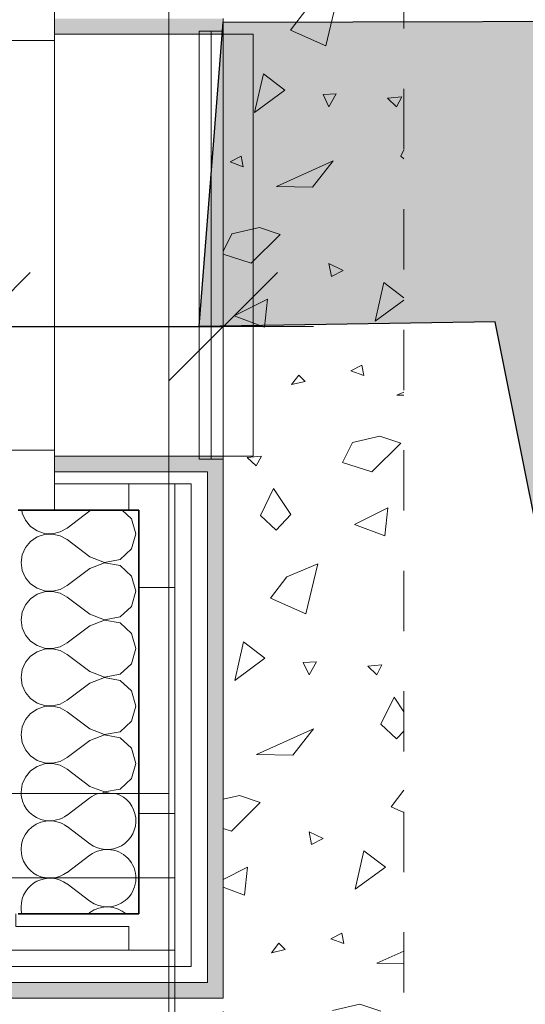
# Model space of a CAD drawing. Header units: centimetres. Extents: x -7.1 to 26.5, y -14.7 to 18.1.
# Tile 115 of 186: x 22.7 to 23.5, y -4.1 to -2.4. Entities that reach past the tile are written whole.
import ezdxf

# ---------------------------------------------------------------- set-up
doc = ezdxf.new("R2010")
doc.units = ezdxf.units.CM
doc.header["$LTSCALE"] = 10
doc.header["$PDMODE"] = 65
doc.linetypes.add('AUSGEZOGEN', pattern=[0])
doc.linetypes.add('STRICHLINIE_S4', pattern=[0.0055, 0.0035, -0.001, 0, -0.001])
for name, color, linetype in [('XR$1$010 Fenêtres', 7, 'Continuous'), ('XR$1$010 Murs extérieurs', 7, 'Continuous'), ('XR$1$010 Murs extérieurs – Lignes de séparation des couches', 7, 'Continuous'), ('XR$1$030 Chapes', 7, 'Continuous'), ('XR$1$050 Garde-corps', 7, 'Continuous'), ('XR$1$080 Définition des locaux – Contour', 7, 'Continuous'), ('XR$2$105 Cotations100', 7, 'Continuous'), ('XR$3$010 Murs extérieurs – Hachures des composants', 7, 'Continuous'), ('XR$3$035 Dalles', 7, 'Continuous')]:
    doc.layers.add(name, color=color, linetype=linetype)
doc.styles.add('ARIAL', font='arial.ttf')
doc.dimstyles.new('DIMSTYLE_3', dxfattribs={"dimtxt": 0.2, "dimasz": 0.3, "dimexe": 0, "dimexo": 0, "dimgap": 0.1, "dimtad": 2, "dimrnd": 0.005, "dimzin": 4, "dimdsep": 46, "dimtxsty": 'ARIAL', "dimblk1": 'ALL_ML_STRICH', "dimblk2": 'ALL_ML_STRICH', "dimsah": 1, "dimcen": 0, "dimclrd": 7, "dimclre": 7, "dimclrt": 7, "dimadec": 0, "dimazin": 0, "dimtfac": 1, "dimtdec": 0, "dimtix": 1, "dimtmove": 2, "dimatfit": 3, "dimfxl": 0, "dimtzin": 0, "dimlwd": 0, "dimlwe": 18, "dimarcsym": 0})
doc.dimstyles.new('DIMSTYLE_7', dxfattribs={"dimtxt": 0.2, "dimasz": 0.3, "dimexe": 0, "dimexo": 0, "dimgap": 0.1, "dimtad": 2, "dimdec": 1, "dimlfac": 100, "dimrnd": 0.5, "dimzin": 4, "dimdsep": 46, "dimtxsty": 'ARIAL', "dimblk1": 'ALL_ML_STRICH', "dimblk2": 'ALL_ML_STRICH', "dimsah": 1, "dimcen": 0, "dimclrd": 7, "dimclre": 7, "dimclrt": 7, "dimadec": 0, "dimazin": 0, "dimtfac": 1, "dimtdec": 0, "dimtix": 1, "dimtmove": 2, "dimatfit": 3, "dimfxl": 0, "dimtvp": 1.2, "dimtzin": 0, "dimlwd": 0, "dimlwe": 18, "dimarcsym": 0})
pattern_1 = [(0, (1500, 1500), (750, 750), [750, -750]), (90, (1500, 1500), (-750, 750), [750, -750])]
pattern_2 = [(0, (0.375, 0.375), (0.1875, 0.1875), [0.1875, -0.1875]), (90, (0.375, 0.375), (-0.1875, 0.1875), [0.1875, -0.1875])]

# ---------------------------------------------------------------- blocks, each defined once
blk = doc.blocks.new('ALL_ML_STRICH')
at = {"color": 0, "linetype": 'ByBlock', "lineweight": -2}
for p, q in [((0, -0.5), (0, 0.5)), ((-0.3, -0.3), (0.3, 0.3)), ((-1, 0), (0.5, 0))]:
    blk.add_line(p, q, dxfattribs=at)
blk = doc.blocks.new('*D152')
at = {"layer": 'DEFPOINTS', "color": 7, "linetype": 'AUSGEZOGEN', "lineweight": 18, "transparency": 16777216}
for p in [(16.3418, -2.9416), (22.6218, -2.9416), (16.3418, -3.0959)]:
    blk.add_point(p, dxfattribs=at)
at = {"layer": 'XR$2$105 Cotations100', "color": 7, "linetype": 'AUSGEZOGEN', "lineweight": -2, "transparency": 16777216}
for p, q in [((16.3418, -2.9416), (16.3418, -2.9416)), ((16.3418, -2.9416), (22.6218, -2.9416)), ((22.6218, -2.9416), (22.6218, -2.9416))]:
    blk.add_line(p, q, dxfattribs=at)
at = {"layer": 'XR$2$105 Cotations100', "color": 7, "linetype": 'AUSGEZOGEN', "lineweight": 18, "transparency": 16777216, "xscale": 0.3, "yscale": 0.3, "zscale": 0.3, "rotation": 180}
blk.add_blockref('ALL_ML_STRICH', (16.3418, -2.9416), dxfattribs=at)
at = {"layer": 'XR$2$105 Cotations100', "color": 7, "linetype": 'AUSGEZOGEN', "lineweight": 18, "transparency": 16777216, "xscale": 0.3, "yscale": 0.3, "zscale": 0.3}
blk.add_blockref('ALL_ML_STRICH', (22.6218, -2.9416), dxfattribs=at)
at = {"layer": 'XR$2$105 Cotations100', "color": 7, "linetype": 'AUSGEZOGEN', "lineweight": 18, "transparency": 16777216, "insert": (19.4932, -2.7382), "char_height": 0.2, "width": 0.64, "attachment_point": 5, "style": 'ARIAL'}
blk.add_mtext('\\W0.80;\\A1;{\\A1;{6.28\\H0.132000;\\S^ ;}}', dxfattribs=at)
blk = doc.blocks.new('*D153')
at = {"layer": 'DEFPOINTS', "color": 7, "linetype": 'AUSGEZOGEN', "lineweight": 18, "transparency": 16777216}
for p in [(23.0318, -2.8766), (22.6218, -2.9416), (22.6218, -2.9416)]:
    blk.add_point(p, dxfattribs=at)
at = {"layer": 'XR$2$105 Cotations100', "color": 7, "linetype": 'AUSGEZOGEN', "lineweight": -2, "transparency": 16777216}
for p, q in [((22.6218, -2.9416), (22.6218, -2.9416)), ((22.6218, -2.9416), (23.0318, -2.9416)), ((23.0318, -2.9416), (23.0318, -2.9416))]:
    blk.add_line(p, q, dxfattribs=at)
at = {"layer": 'XR$2$105 Cotations100', "color": 7, "linetype": 'AUSGEZOGEN', "lineweight": 18, "transparency": 16777216, "xscale": 0.3, "yscale": 0.3, "zscale": 0.3, "rotation": 180}
blk.add_blockref('ALL_ML_STRICH', (22.6218, -2.9416), dxfattribs=at)
at = {"layer": 'XR$2$105 Cotations100', "color": 7, "linetype": 'AUSGEZOGEN', "lineweight": 18, "transparency": 16777216, "xscale": 0.3, "yscale": 0.3, "zscale": 0.3}
blk.add_blockref('ALL_ML_STRICH', (23.0318, -2.9416), dxfattribs=at)
at = {"layer": 'XR$2$105 Cotations100', "color": 7, "linetype": 'AUSGEZOGEN', "lineweight": 18, "transparency": 16777216, "insert": (22.445, -2.7416), "char_height": 0.2, "width": 0.64, "attachment_point": 5, "style": 'ARIAL'}
blk.add_mtext('\\W0.80;\\A1;{\\A1;{41\\H0.132000;\\S^ ;}}', dxfattribs=at)
blk = doc.blocks.new('COMPLEXOBJECT_52')
at = {"layer": 'XR$3$035 Dalles', "color": 253, "linetype": 'AUSGEZOGEN', "lineweight": 13, "transparency": 33554687}
for p, q in [((23.2218, -2.3927), (23.2021, -2.4755)), ((23.1436, -2.4498), (23.1707, -2.4142)), ((23.2021, -2.4755), (23.1436, -2.4498)), ((23.084, -2.5863), (23.0987, -2.5222)), ((23.0987, -2.5222), (23.1342, -2.5494)), ((23.1342, -2.5494), (23.084, -2.5863)), ((23.2197, -2.5553), (23.198, -2.5566)), ((23.198, -2.5566), (23.2075, -2.577)), ((23.2075, -2.577), (23.2197, -2.5553)), ((23.3049, -2.5627), (23.3283, -2.5604)), ((23.3197, -2.5766), (23.3049, -2.5627)), ((23.3283, -2.5604), (23.3197, -2.5766)), ((23.0618, -2.659), (23.0436, -2.6684)), ((23.0651, -2.6763), (23.0618, -2.659)), ((23.3266, -2.6585), (23.3318, -2.6481)), ((23.3318, -2.6633), (23.3266, -2.6585)), ((23.0436, -2.6684), (23.0651, -2.6763)), ((23.1202, -2.7091), (23.2147, -2.6665)), ((23.2147, -2.6665), (23.1804, -2.7101)), ((23.1804, -2.7101), (23.1202, -2.7091)), ((23.0464, -2.7875), (23.092, -2.7771)), ((23.092, -2.7771), (23.1266, -2.7888)), ((23.0318, -2.817), (23.0464, -2.7875)), ((23.1266, -2.7888), (23.0786, -2.8364)), ((23.0786, -2.8364), (23.0318, -2.8214)), ((23.2308, -2.8484), (23.2074, -2.8371)), ((23.2074, -2.8371), (23.2117, -2.8583)), ((23.2117, -2.8583), (23.2308, -2.8484)), ((23.284, -2.9327), (23.2987, -2.8686)), ((23.2987, -2.8686), (23.3318, -2.8939)), ((23.05, -2.9238), (23.1054, -2.8959)), ((23.1054, -2.8959), (23.1004, -2.9424)), ((23.3318, -2.8976), (23.284, -2.9327)), ((23.1004, -2.9424), (23.05, -2.9238)), ((23.2618, -3.0055), (23.2436, -3.0148)), ((23.2651, -3.0227), (23.2618, -3.0055)), ((23.1573, -3.022), (23.1452, -3.038)), ((23.168, -3.0327), (23.1573, -3.022)), ((23.2436, -3.0148), (23.2651, -3.0227)), ((23.1452, -3.038), (23.168, -3.0327)), ((23.3202, -3.0555), (23.3318, -3.0503)), ((23.3318, -3.0557), (23.3202, -3.0555)), ((23.2299, -3.1672), (23.2464, -3.1339)), ((23.2464, -3.1339), (23.292, -3.1235)), ((23.3266, -3.1353), (23.2786, -3.1828)), ((23.292, -3.1235), (23.3266, -3.1353)), ((23.0719, -3.1591), (23.0953, -3.1568)), ((23.0867, -3.173), (23.0719, -3.1591)), ((23.0953, -3.1568), (23.0867, -3.173)), ((23.2786, -3.1828), (23.2299, -3.1672)), ((23.0936, -3.2549), (23.1156, -3.2104)), ((23.1156, -3.2104), (23.1444, -3.2534)), ((23.25, -3.2702), (23.3054, -3.2423)), ((23.3054, -3.2423), (23.3004, -3.2888)), ((23.1197, -3.2795), (23.0936, -3.2549)), ((23.1444, -3.2534), (23.1197, -3.2795)), ((23.3004, -3.2888), (23.25, -3.2702)), ((23.1377, -3.3571), (23.1888, -3.3355)), ((23.1888, -3.3355), (23.1691, -3.4183)), ((23.1106, -3.3926), (23.1377, -3.3571)), ((23.1691, -3.4183), (23.1106, -3.3926)), ((23.051, -3.5291), (23.0656, -3.4651)), ((23.0656, -3.4651), (23.1012, -3.4922)), ((23.1012, -3.4922), (23.051, -3.5291)), ((23.1867, -3.4981), (23.1649, -3.4994)), ((23.1649, -3.4994), (23.1745, -3.5198)), ((23.1745, -3.5198), (23.1867, -3.4981)), ((23.2719, -3.5055), (23.2953, -3.5032)), ((23.2867, -3.5195), (23.2719, -3.5055)), ((23.2953, -3.5032), (23.2867, -3.5195)), ((23.2936, -3.6013), (23.3156, -3.5568)), ((23.3156, -3.5568), (23.3318, -3.581)), ((23.0872, -3.6519), (23.1817, -3.6093)), ((23.1817, -3.6093), (23.1474, -3.6529)), ((23.3197, -3.6259), (23.2936, -3.6013)), ((23.032, -3.6191), (23.0318, -3.6176)), ((23.0318, -3.619), (23.032, -3.6191)), ((23.3318, -3.6131), (23.3197, -3.6259)), ((23.1474, -3.6529), (23.0872, -3.6519)), ((23.0318, -3.7261), (23.0589, -3.7199)), ((23.0589, -3.7199), (23.0935, -3.7317)), ((23.3106, -3.739), (23.3318, -3.7113)), ((23.0935, -3.7317), (23.0456, -3.7792)), ((23.3318, -3.7483), (23.3106, -3.739)), ((23.0456, -3.7792), (23.0318, -3.7748)), ((23.1978, -3.7912), (23.1744, -3.78)), ((23.1744, -3.78), (23.1787, -3.8011)), ((23.1787, -3.8011), (23.1978, -3.7912)), ((23.251, -3.8755), (23.2656, -3.8115)), ((23.2656, -3.8115), (23.3012, -3.8386)), ((23.0318, -3.8592), (23.0723, -3.8387)), ((23.0723, -3.8387), (23.0674, -3.8852)), ((23.3012, -3.8386), (23.251, -3.8755)), ((23.0674, -3.8852), (23.0318, -3.8721)), ((23.2288, -3.9483), (23.2106, -3.9577)), ((23.232, -3.9656), (23.2288, -3.9483)), ((23.1243, -3.9648), (23.1122, -3.9808)), ((23.135, -3.9755), (23.1243, -3.9648)), ((23.2106, -3.9577), (23.232, -3.9656)), ((23.1122, -3.9808), (23.135, -3.9755)), ((23.2872, -3.9983), (23.3318, -3.9782)), ((23.3318, -3.9991), (23.2872, -3.9983)), ((23.2133, -4.0767), (23.2589, -4.0663)), ((23.2589, -4.0663), (23.2935, -4.0781))]:
    blk.add_line(p, q, dxfattribs=at)
blk = doc.blocks.new('COMPLEXOBJECT_56')
at = {"layer": 'XR$3$010 Murs extérieurs – Hachures des composants', "color": 8, "linetype": 'AUSGEZOGEN', "lineweight": 13, "transparency": 33554687}
for p, q in [((22.8014, -3.8261), (22.7727, -3.8476)), ((22.8108, -3.8952), (22.7727, -3.8667)), ((22.8108, -3.9143), (22.8079, -3.9165))]:
    blk.add_line(p, q, dxfattribs=at)
for centre, start, end in [((22.7441, -3.7143), 189.1588, 260.8412), ((22.7441, -3.8095), 97.874, 180), ((22.7441, -3.8095), 180, 306.8699), ((22.7441, -3.9048), 53.1301, 180), ((22.7441, -3.9048), 180, 194.2659), ((22.8394, -3.8571), 233.1301, 309.0572), ((22.8394, -3.9524), 48.9012, 126.8699)]:
    blk.add_arc(centre, 0.0476, start, end, dxfattribs=at)
blk = doc.blocks.new('COMPLEXOBJECT_58')
at = {"layer": 'XR$3$010 Murs extérieurs – Hachures des composants', "color": 8, "linetype": 'AUSGEZOGEN', "lineweight": 13, "transparency": 33554687}
for p, q in [((22.8108, -3.7238), (22.7727, -3.7524)), ((22.8108, -3.8), (22.7727, -3.7714)), ((22.8108, -3.819), (22.8014, -3.8261))]:
    blk.add_line(p, q, dxfattribs=at)
for centre, start, end in [((22.7441, -3.7143), 182.6608, 189.1588), ((22.8394, -3.7619), 233.1301, 72.4735), ((22.8394, -3.7619), 107.5265, 126.8699), ((22.7441, -3.7143), 260.8412, 306.8699), ((22.7441, -3.8095), 53.1301, 97.874), ((22.8394, -3.8571), 309.0572, 126.8699)]:
    blk.add_arc(centre, 0.0476, start, end, dxfattribs=at)
blk = doc.blocks.new('COMPLEXOBJECT_59')
at = {"layer": 'XR$3$010 Murs extérieurs – Hachures des composants', "color": 8, "linetype": 'AUSGEZOGEN', "lineweight": 13, "transparency": 33554687}
for p, q in [((22.6977, -3.2465), (22.6983, -3.2511)), ((22.6983, -3.2511), (22.7036, -3.2631)), ((22.8108, -3.2476), (22.7727, -3.2762)), ((22.8137, -3.2465), (22.8108, -3.2476)), ((22.8799, -3.2607), (22.8644, -3.2465)), ((22.7036, -3.2631), (22.712, -3.2732)), ((22.887, -3.2857), (22.8799, -3.2607)), ((22.712, -3.2732), (22.7229, -3.2807)), ((22.7229, -3.2807), (22.7353, -3.2849)), ((22.7484, -3.2855), (22.7612, -3.2825)), ((22.7612, -3.2825), (22.7727, -3.2762)), ((22.712, -3.2982), (22.7036, -3.3083)), ((22.7229, -3.2907), (22.712, -3.2982)), ((22.7353, -3.2865), (22.7229, -3.2907)), ((22.7353, -3.2849), (22.7484, -3.2855)), ((22.7484, -3.2859), (22.7353, -3.2865)), ((22.7612, -3.2889), (22.7484, -3.2859)), ((22.7727, -3.2952), (22.7612, -3.2889)), ((22.8108, -3.3238), (22.7727, -3.2952)), ((22.8799, -3.3107), (22.887, -3.2857)), ((22.7036, -3.3083), (22.6983, -3.3203)), ((22.8607, -3.3283), (22.8799, -3.3107)), ((22.6983, -3.3203), (22.6965, -3.3333)), ((22.6965, -3.3333), (22.6983, -3.3463)), ((22.8108, -3.3238), (22.8351, -3.3331)), ((22.8351, -3.3335), (22.8108, -3.3429)), ((22.8351, -3.3331), (22.8607, -3.3283)), ((22.8607, -3.3384), (22.8351, -3.3335)), ((22.6983, -3.3463), (22.7036, -3.3584)), ((22.8108, -3.3429), (22.7727, -3.3714)), ((22.8799, -3.3559), (22.8607, -3.3384)), ((22.7036, -3.3584), (22.712, -3.3685)), ((22.887, -3.381), (22.8799, -3.3559)), ((22.712, -3.3685), (22.7229, -3.3759)), ((22.7229, -3.3759), (22.7353, -3.3801)), ((22.7353, -3.3818), (22.7229, -3.386)), ((22.7353, -3.3801), (22.7484, -3.3808)), ((22.7484, -3.3811), (22.7353, -3.3818)), ((22.7484, -3.3808), (22.7612, -3.3778)), ((22.7612, -3.3841), (22.7484, -3.3811)), ((22.7612, -3.3778), (22.7727, -3.3714)), ((22.8799, -3.406), (22.887, -3.381)), ((22.712, -3.3934), (22.7036, -3.4035)), ((22.7229, -3.386), (22.712, -3.3934)), ((22.7727, -3.3905), (22.7612, -3.3841)), ((22.8108, -3.419), (22.7727, -3.3905)), ((22.6983, -3.4156), (22.6965, -3.4286)), ((22.7036, -3.4035), (22.6983, -3.4156)), ((22.8607, -3.4235), (22.8799, -3.406)), ((22.6965, -3.4286), (22.6983, -3.4416)), ((22.8108, -3.419), (22.8351, -3.4284)), ((22.8351, -3.4288), (22.8108, -3.4381)), ((22.8351, -3.4284), (22.8607, -3.4235)), ((22.8607, -3.4336), (22.8351, -3.4288)), ((22.6983, -3.4416), (22.7036, -3.4536)), ((22.8108, -3.4381), (22.7727, -3.4667)), ((22.8799, -3.4512), (22.8607, -3.4336)), ((22.7036, -3.4536), (22.712, -3.4637)), ((22.712, -3.4637), (22.7229, -3.4712)), ((22.887, -3.4762), (22.8799, -3.4512)), ((22.7229, -3.4712), (22.7353, -3.4754)), ((22.7353, -3.477), (22.7229, -3.4812)), ((22.7353, -3.4754), (22.7484, -3.476)), ((22.7484, -3.4764), (22.7353, -3.477)), ((22.7484, -3.476), (22.7612, -3.473)), ((22.7612, -3.4794), (22.7484, -3.4764)), ((22.7612, -3.473), (22.7727, -3.4667)), ((22.7727, -3.4857), (22.7612, -3.4794)), ((22.8799, -3.5012), (22.887, -3.4762)), ((22.712, -3.4887), (22.7036, -3.4988)), ((22.7229, -3.4812), (22.712, -3.4887)), ((22.8108, -3.5143), (22.7727, -3.4857)), ((22.6983, -3.5108), (22.6965, -3.5238)), ((22.7036, -3.4988), (22.6983, -3.5108)), ((22.8607, -3.5188), (22.8799, -3.5012)), ((22.6965, -3.5238), (22.6983, -3.5368)), ((22.8108, -3.5143), (22.8351, -3.5236)), ((22.8351, -3.524), (22.8108, -3.5333)), ((22.8351, -3.5236), (22.8607, -3.5188)), ((22.8607, -3.5288), (22.8351, -3.524)), ((22.8799, -3.5464), (22.8607, -3.5288)), ((22.6983, -3.5368), (22.7036, -3.5488)), ((22.8108, -3.5333), (22.7727, -3.5619)), ((22.7036, -3.5488), (22.712, -3.559)), ((22.712, -3.559), (22.7229, -3.5664)), ((22.7612, -3.5683), (22.7727, -3.5619)), ((22.887, -3.5714), (22.8799, -3.5464)), ((22.7229, -3.5765), (22.712, -3.5839)), ((22.7229, -3.5664), (22.7353, -3.5706)), ((22.7353, -3.5723), (22.7229, -3.5765)), ((22.7353, -3.5706), (22.7484, -3.5712)), ((22.7484, -3.5716), (22.7353, -3.5723)), ((22.7484, -3.5712), (22.7612, -3.5683)), ((22.7612, -3.5746), (22.7484, -3.5716)), ((22.7727, -3.581), (22.7612, -3.5746)), ((22.8799, -3.5965), (22.887, -3.5714)), ((22.7036, -3.594), (22.6983, -3.606)), ((22.712, -3.5839), (22.7036, -3.594)), ((22.8108, -3.6095), (22.7727, -3.581)), ((22.6983, -3.606), (22.6965, -3.619)), ((22.8108, -3.6095), (22.8351, -3.6189)), ((22.8607, -3.614), (22.8799, -3.5965)), ((22.6965, -3.619), (22.6983, -3.6321)), ((22.8351, -3.6192), (22.8108, -3.6286)), ((22.8351, -3.6189), (22.8607, -3.614)), ((22.8607, -3.6241), (22.8351, -3.6192)), ((22.8799, -3.6416), (22.8607, -3.6241)), ((22.6983, -3.6321), (22.7036, -3.6441)), ((22.7036, -3.6441), (22.712, -3.6542)), ((22.8108, -3.6286), (22.7727, -3.6571)), ((22.887, -3.6667), (22.8799, -3.6416)), ((22.712, -3.6542), (22.7229, -3.6616)), ((22.7612, -3.6635), (22.7727, -3.6571)), ((22.7229, -3.6717), (22.712, -3.6791)), ((22.7229, -3.6616), (22.7353, -3.6658)), ((22.7353, -3.6675), (22.7229, -3.6717)), ((22.7353, -3.6658), (22.7484, -3.6665)), ((22.7484, -3.6669), (22.7353, -3.6675)), ((22.7484, -3.6665), (22.7612, -3.6635)), ((22.7612, -3.6698), (22.7484, -3.6669)), ((22.7727, -3.6762), (22.7612, -3.6698)), ((22.8108, -3.7048), (22.7727, -3.6762)), ((22.8799, -3.6917), (22.887, -3.6667)), ((22.7036, -3.6893), (22.6983, -3.7013)), ((22.712, -3.6791), (22.7036, -3.6893)), ((22.8607, -3.7093), (22.8799, -3.6917)), ((22.6983, -3.7013), (22.6965, -3.7143)), ((22.8108, -3.7048), (22.8351, -3.7141)), ((22.8351, -3.7141), (22.8607, -3.7093)), ((22.6965, -3.7143), (22.6968, -3.7165)), ((22.8351, -3.7145), (22.8299, -3.7165)), ((22.8458, -3.7165), (22.8351, -3.7145))]:
    blk.add_line(p, q, dxfattribs=at)

msp = doc.modelspace()

# ---------------------------------------------------------------- hatches: boundary and pattern name
at = {"layer": 'XR$3$010 Murs extérieurs – Hachures des composants', "linetype": 'AUSGEZOGEN', "lineweight": 13, "true_color": 0xa79e8b, "transparency": 33554687}
for points in [[(23.0318, -2.4305), (22.7518, -2.4305), (22.7518, -2.4565), (23.0318, -2.4565)], [(23.0318, -3.1825), (23.0318, -3.1565), (22.7518, -3.1565), (22.7518, -3.1825)], [(23.0318, -3.1825), (23.0058, -3.1825), (23.0058, -4.0305), (23.0318, -4.0305)], [(21.8678, -4.0565), (23.0058, -4.0565), (23.0058, -4.0305), (21.8678, -4.0305)], [(23.0058, -4.0565), (23.0318, -4.0565), (23.0058, -4.0305)], [(23.0058, -4.0305), (23.0318, -4.0565), (23.0318, -4.0305)]]:
    msp.add_hatch(color=253, dxfattribs=at).paths.add_polyline_path(points)
at = {"layer": 'XR$3$010 Murs extérieurs – Hachures des composants', "linetype": 'AUSGEZOGEN', "lineweight": 13, "transparency": 33554687}
h = msp.add_hatch(dxfattribs=at)
h.set_pattern_fill('MUSTER', color=8, scale=750, style=0, pattern_type=2)
h.set_pattern_definition(pattern_1)
h.paths.add_polyline_path([(23.0058, -3.2025), (23.0058, -3.1825), (22.7518, -3.1825), (22.7518, -3.2025)], flags=0)
h = msp.add_hatch(dxfattribs=at)
h.set_pattern_fill('MUSTER', color=42, scale=0.1875, style=0, pattern_type=2)
h.set_pattern_definition(pattern_2)
h.paths.add_polyline_path([(22.9518, -3.2465), (22.9518, -3.2025), (22.7518, -3.2025), (22.7518, -3.2465)], flags=0)
h = msp.add_hatch(dxfattribs=at)
h.set_pattern_fill('MUSTER', color=8, scale=750, style=0, pattern_type=2)
h.set_pattern_definition(pattern_1)
h.paths.add_polyline_path([(23.0058, -3.2025), (22.9788, -3.2025), (22.9788, -4.0035), (23.0058, -4.0035)], flags=0)
h = msp.add_hatch(dxfattribs=at)
h.set_pattern_fill('MUSTER', color=42, scale=0.1875, style=0, pattern_type=2)
h.set_pattern_definition(pattern_2)
h.paths.add_polyline_path([(22.9518, -3.2465), (22.8918, -3.2465), (22.8918, -3.9165), (22.9518, -3.9165)], flags=0)
h = msp.add_hatch(dxfattribs=at)
h.set_pattern_fill('MUSTER', color=42, scale=0.1875, style=0, pattern_type=2)
h.set_pattern_definition(pattern_2)
h.paths.add_polyline_path([(21.9318, -3.9765), (22.8918, -3.9765), (22.8918, -3.9165), (21.9318, -3.9165)], flags=0)
h = msp.add_hatch(dxfattribs=at)
h.set_pattern_fill('MUSTER', color=42, scale=0.1875, style=0, pattern_type=2)
h.set_pattern_definition(pattern_2)
h.paths.add_polyline_path([(22.8918, -3.9165), (22.9518, -3.9765), (22.9518, -3.9165)], flags=0)
h = msp.add_hatch(dxfattribs=at)
h.set_pattern_fill('MUSTER', color=42, scale=0.1875, style=0, pattern_type=2)
h.set_pattern_definition(pattern_2)
h.paths.add_polyline_path([(22.8918, -3.9165), (22.8918, -3.9765), (22.9518, -3.9765)], flags=0)
h = msp.add_hatch(dxfattribs=at)
h.set_pattern_fill('MUSTER', color=8, scale=750, style=0, pattern_type=2)
h.set_pattern_definition(pattern_1)
h.paths.add_polyline_path([(21.8878, -4.0305), (22.9788, -4.0305), (22.9788, -4.0035), (21.8878, -4.0035)], flags=0)
h = msp.add_hatch(dxfattribs=at)
h.set_pattern_fill('MUSTER', color=8, scale=750, style=0, pattern_type=2)
h.set_pattern_definition(pattern_1)
h.paths.add_polyline_path([(22.9788, -4.0035), (22.9788, -4.0305), (23.0058, -4.0305)], flags=0)
h = msp.add_hatch(dxfattribs=at)
h.set_pattern_fill('MUSTER', color=8, scale=750, style=0, pattern_type=2)
h.set_pattern_definition(pattern_1)
h.paths.add_polyline_path([(22.9788, -4.0035), (23.0058, -4.0305), (23.0058, -4.0035)], flags=0)
at = {"layer": 'XR$3$035 Dalles', "linetype": 'STRICHLINIE_S4', "lineweight": 13, "transparency": 33554687}
msp.add_hatch(color=9, dxfattribs=at).paths.add_polyline_path([(23.0318, -2.4365), (22.9918, -2.9416), (23.4833, -2.934), (24.6352, -8.6876), (25.1255, -8.5894), (23.8931, -2.434)])

# ---------------------------------------------------------------- linework, layer by layer
at = {"layer": 'XR$1$010 Fenêtres', "color": 7, "linetype": 'AUSGEZOGEN', "lineweight": 13, "transparency": 33554687}
for p, q in [((22.7518, -2.4665), (22.7518, -2.3665)), ((22.7518, -2.4305), (22.7518, -2.4565)), ((22.7518, -2.4305), (22.7518, -2.4565)), ((22.6768, -2.4665), (22.7518, -2.4665)), ((22.8918, -2.4565), (22.7518, -2.4565)), ((22.7518, -3.1465), (22.7518, -2.4665)), ((22.9518, -2.4565), (22.8918, -2.4565)), ((22.9788, -2.4565), (22.9518, -2.4565)), ((23.0058, -2.4565), (22.9788, -2.4565)), ((23.0318, -2.4565), (23.0058, -2.4565)), ((23.0318, -2.4565), (23.0814, -2.4565)), ((23.0318, -2.4565), (23.0318, -3.1565)), ((23.0814, -2.4565), (23.0814, -3.1565)), ((22.7518, -3.1465), (22.6768, -3.1465)), ((22.7518, -3.2465), (22.7518, -3.1465)), ((22.7518, -3.1825), (22.7518, -3.1565)), ((22.7518, -3.1825), (22.7518, -3.1565)), ((22.8918, -3.1565), (22.7518, -3.1565)), ((22.9518, -3.1565), (22.8918, -3.1565)), ((22.9788, -3.1565), (22.9518, -3.1565)), ((23.0058, -3.1565), (22.9788, -3.1565)), ((23.0318, -3.1565), (23.0058, -3.1565)), ((23.0814, -3.1565), (23.0318, -3.1565)), ((22.7518, -3.2025), (22.7518, -3.1825)), ((22.7518, -3.2025), (22.7518, -3.1825)), ((22.7518, -3.2465), (22.7518, -3.2025)), ((22.7518, -3.2465), (22.7518, -3.2025)), ((22.7518, -3.2465), (22.6918, -3.2465)), ((22.7518, -3.2465), (22.6918, -3.2465))]:
    msp.add_line(p, q, dxfattribs=at)
at = {"layer": 'XR$1$010 Murs extérieurs', "color": 7, "linetype": 'AUSGEZOGEN', "lineweight": 18, "transparency": 33554687}
for p, q in [((22.7518, -2.4305), (22.7518, -2.4565)), ((23.0318, -2.4305), (23.0318, -2.4565)), ((22.8918, -2.4565), (22.7518, -2.4565)), ((22.9518, -2.4565), (22.8918, -2.4565)), ((22.9788, -2.4565), (22.9518, -2.4565)), ((23.0058, -2.4565), (22.9788, -2.4565)), ((23.0318, -2.4565), (23.0058, -2.4565)), ((22.8918, -3.1565), (22.7518, -3.1565)), ((22.7518, -3.1825), (22.7518, -3.1565)), ((22.9518, -3.1565), (22.8918, -3.1565)), ((22.9788, -3.1565), (22.9518, -3.1565)), ((23.0058, -3.1565), (22.9788, -3.1565)), ((23.0318, -3.1565), (23.0058, -3.1565)), ((23.0318, -3.1825), (23.0318, -3.1565)), ((22.7518, -3.2025), (22.7518, -3.1825)), ((23.0318, -4.0565), (23.0318, -3.1825)), ((22.7518, -3.2465), (22.7518, -3.2025)), ((21.8678, -4.0565), (23.0058, -4.0565)), ((23.0318, -4.0565), (23.0058, -4.0565))]:
    msp.add_line(p, q, dxfattribs=at)
at = {"layer": 'XR$1$010 Murs extérieurs', "color": 7, "linetype": 'AUSGEZOGEN', "lineweight": 35, "transparency": 33554687}
msp.add_line((22.7518, -3.2465), (22.6918, -3.2465), dxfattribs=at)
at = {"layer": 'XR$1$010 Murs extérieurs – Lignes de séparation des couches', "color": 7, "linetype": 'AUSGEZOGEN', "lineweight": 18, "transparency": 33554687}
for p, q in [((22.7518, -3.1825), (23.0058, -3.1825)), ((23.0058, -3.1825), (22.7518, -3.1825)), ((23.0058, -3.2025), (23.0058, -3.1825)), ((22.7518, -3.2025), (22.9518, -3.2025)), ((22.9788, -3.2025), (22.7518, -3.2025)), ((22.9518, -3.2465), (22.9518, -3.2025)), ((22.9788, -3.9765), (22.9788, -3.2025)), ((23.0058, -4.0035), (23.0058, -3.2025)), ((22.9518, -3.9165), (22.9518, -3.2465)), ((22.9518, -3.9765), (22.9518, -3.9165)), ((21.9318, -3.9765), (22.8918, -3.9765)), ((22.8918, -3.9765), (22.9518, -3.9765)), ((22.8918, -3.9765), (22.9518, -3.9765)), ((22.9788, -4.0035), (22.9788, -3.9765)), ((21.8878, -4.0035), (22.9518, -4.0035)), ((22.9518, -4.0035), (22.9788, -4.0035)), ((22.9518, -4.0035), (22.9788, -4.0035)), ((23.0058, -4.0305), (23.0058, -4.0035)), ((21.8878, -4.0305), (22.9788, -4.0305)), ((22.9788, -4.0305), (23.0058, -4.0305)), ((22.9788, -4.0305), (23.0058, -4.0305))]:
    msp.add_line(p, q, dxfattribs=at)
at = {"layer": 'XR$1$010 Murs extérieurs – Lignes de séparation des couches', "color": 7, "linetype": 'AUSGEZOGEN', "lineweight": 35, "transparency": 33554687}
for p, q in [((22.8918, -3.2465), (22.7518, -3.2465)), ((22.8918, -3.7165), (22.8918, -3.2465)), ((22.8918, -3.9165), (22.8918, -3.7165)), ((22.6918, -3.9165), (22.8918, -3.9165)), ((22.6918, -3.9165), (22.8918, -3.9165))]:
    msp.add_line(p, q, dxfattribs=at)
at = {"layer": 'XR$1$030 Chapes', "color": 7, "linetype": 'AUSGEZOGEN', "lineweight": 18, "transparency": 33554687}
msp.add_lwpolyline([(1.9518, -6.6565), (22.9518, -6.6565), (22.9518, -3.8565), (1.9518, -3.8565), (1.9518, -6.6565)], close=True, dxfattribs=at)
at = {"layer": 'XR$1$050 Garde-corps', "color": 7, "linetype": 'AUSGEZOGEN', "lineweight": 18, "transparency": 33554687}
for p, q in [((23.0318, -2.4515), (22.9918, -2.4515)), ((22.9918, -2.4515), (22.9918, -2.4565)), ((23.0318, -2.4515), (22.9918, -2.4515)), ((22.9918, -2.4515), (22.9918, -2.4565)), ((22.9918, -2.4565), (22.9918, -3.1565)), ((22.9918, -2.4565), (22.9918, -3.1565)), ((23.0118, -2.4565), (23.0118, -2.4515)), ((23.0118, -2.4565), (23.0118, -3.1565)), ((23.0318, -2.4565), (23.0318, -2.4515)), ((23.0318, -2.4565), (23.0318, -2.4515)), ((23.0318, -3.1565), (23.0318, -2.4565)), ((23.0318, -3.1565), (23.0318, -2.4565)), ((22.9918, -3.1565), (22.9918, -3.1615)), ((22.9918, -3.1565), (22.9918, -3.1615)), ((22.9918, -3.1615), (23.0318, -3.1615)), ((22.9918, -3.1615), (23.0318, -3.1615)), ((23.0118, -3.1565), (23.0118, -3.1615)), ((23.0318, -3.1615), (23.0318, -3.1565)), ((23.0318, -3.1615), (23.0318, -3.1565))]:
    msp.add_line(p, q, dxfattribs=at)
at = {"layer": 'XR$1$080 Définition des locaux – Contour', "color": 8, "linetype": 'AUSGEZOGEN', "lineweight": 13, "transparency": 33554687}
msp.add_lwpolyline([(16.9618, -6.6565), (22.9518, -6.6565), (22.9518, -4.0565), (16.9618, -4.0565), (16.9618, -6.6565)], close=True, dxfattribs=at)
at = {"layer": 'XR$3$035 Dalles', "color": 7, "linetype": 'AUSGEZOGEN', "lineweight": 18, "transparency": 33554687}
for points in [[(10.0118, 11.0035), (1.9918, 11.0535), (1.9918, -3.9165), (1.9918, -6.6565), (22.9418, -6.6565), (22.9418, 11.0535), (14.8918, 11.0535), (14.8918, 6.2735), (13.4518, 6.2735), (11.4518, 6.2735), (10.0118, 6.2735), (10.0118, 11.0035)], [(1.9918, -6.6565), (22.9418, -6.6565), (22.9418, -3.7165), (1.9918, -3.7165), (1.9918, -6.6565)]]:
    msp.add_lwpolyline(points, close=True, dxfattribs=at)
at = {"layer": 'XR$3$035 Dalles', "color": 253, "linetype": 'STRICHLINIE_S4', "lineweight": 18, "transparency": 33554687}
msp.add_lwpolyline([(23.0318, -0.5469), (23.3318, -0.5469), (23.3318, -6.1784), (23.0318, -6.1784), (23.0318, -0.5469)], close=True, dxfattribs=at)
at = {"layer": 'XR$3$035 Dalles', "color": 8, "linetype": 'AUSGEZOGEN', "lineweight": 25, "transparency": 33554687}
msp.add_lwpolyline([(23.0318, -2.4365), (23.8931, -2.434), (25.1255, -8.5894), (24.6352, -8.6876), (23.4833, -2.934), (22.9918, -2.9416), (23.0318, -2.4365)], close=True, dxfattribs=at)

# ---------------------------------------------------------------- block references
at = {"layer": 'XR$3$010 Murs extérieurs – Hachures des composants', "color": 8, "linetype": 'AUSGEZOGEN', "lineweight": 13, "transparency": 33554687}
for name in ['COMPLEXOBJECT_59', 'COMPLEXOBJECT_56', 'COMPLEXOBJECT_58']:
    msp.add_blockref(name, (0, 0), dxfattribs=at)
at = {"layer": 'XR$3$035 Dalles', "color": 253, "linetype": 'AUSGEZOGEN', "lineweight": 13, "transparency": 33554687}
msp.add_blockref('COMPLEXOBJECT_52', (0, 0), dxfattribs=at)

# ---------------------------------------------------------------- dimensions: what is measured, and where the dimension line sits
at = {"layer": 'XR$2$105 Cotations100', "color": 7, "linetype": 'AUSGEZOGEN', "lineweight": 18, "transparency": 33554687}
for base, p1, p2, dimstyle, picture, middle in [((22.6218, -2.9416), (16.3418, -2.9416), (22.6218, -2.9416), 'DIMSTYLE_3', '*D152', (19.4932, -2.7382)), ((23.0318, -2.9416), (22.6218, -2.9416), (23.0318, -2.9416), 'DIMSTYLE_7', '*D153', (22.445, -2.7416))]:
    dim = msp.add_linear_dim(base=base, p1=p1, p2=p2, dimstyle=dimstyle, override={"dimpost": '<>', "dimclrd": 7, "dimclre": 7, "dimclrt": 7, "dimlwd": 0, "dimlwe": 18}, dxfattribs=at)
    dim.commit()
    dim.dimension.update_dxf_attribs({"geometry": picture, "text_midpoint": middle, "dimtype": 160})

doc.saveas('drawing.dxf')
